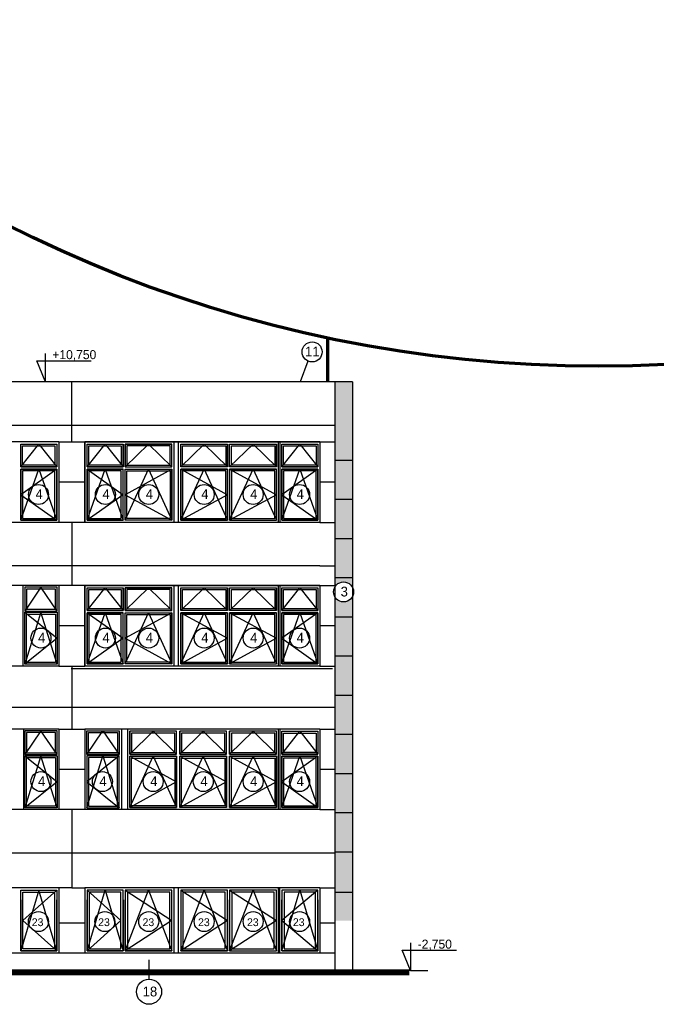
# Model space of a CAD drawing. Header units: millimetres. Extents: x 434746 to 672760, y -61647 to 206428.
# Tile 18 of 24: x 530051 to 544681, y 128581 to 151213. Entities that reach past the tile are written whole.
import ezdxf

# ---------------------------------------------------------------- set-up
doc = ezdxf.new("R2010")
doc.units = ezdxf.units.MM
doc.linetypes.add('ACAD_ISO03W100', pattern=[30, 12, -18])
doc.linetypes.add('SOLID', pattern=[1, 0.5, 0.5])
doc.layers.add('E-uzemneni_vnejsi', color=240, linetype='Continuous', lineweight=30)
doc.layers.add('pohledy', color=1, linetype='Continuous')
doc.layers.add('stav', color=7, linetype='Continuous')
doc.styles.add('SPIRITTXTSTYLE1', font='ROMAN')

# ---------------------------------------------------------------- blocks, each defined once
blk = doc.blocks.new('4641E483-26C3-486A-BDDB375')
at = {"color": 7, "linetype": 'SOLID'}
for p, q in [((22.8, 4.362), (23.1, 4.362)), ((23.1, 4.362), (25.2, 4.362)), ((25.2, 4.362), (28.5, 4.362)), ((28.5, 4.362), (28.8, 4.362))]:
    blk.add_line(p, q, dxfattribs=at)
blk = doc.blocks.new('A$C4D0F5495')
at = {"layer": 'stav'}
h = blk.add_hatch(dxfattribs=at)
h.set_pattern_fill('OMITKA', color=8, scale=100, style=0)
h.set_pattern_definition([(45, (36472.62, -198920.75), (-70.71068, 70.71068), [0, -100])])
h.paths.add_polyline_path([(-46158, 1923), (-46568, 1923), (-46568, 1273), (-46158, 1273)])
h.paths.add_polyline_path([(-46158, 2823), (-46158, 2855), (-46568, 2855), (-46568, 1923), (-46158, 1923)])
h.paths.add_polyline_path([(-46158, 3755), (-46568, 3755), (-46568, 2855), (-46158, 2855)])
h.paths.add_polyline_path([(-46158, 4655), (-46568, 4655), (-46568, 3755), (-46158, 3755)])
h.paths.add_polyline_path([(-46158, 5555), (-46568, 5555), (-46568, 4655), (-46158, 4655)])
h.paths.add_polyline_path([(-46158, 6455), (-46568, 6455), (-46568, 5555), (-46158, 5555)])
h.paths.add_polyline_path([(-46158, 7355), (-46568, 7355), (-46568, 6455), (-46158, 6455)])
h.paths.add_polyline_path([(-46158, 8255), (-46568, 8255), (-46568, 7355), (-46158, 7355)])
h.paths.add_polyline_path([(-46158, 8727, -0.614887), (-46568, 8717), (-46568, 8255), (-46158, 8255)])
h.paths.add_polyline_path([(-46158, 9155), (-46568, 9155), (-46568, 8934, -0.614887), (-46158, 8924)])
h.paths.add_polyline_path([(-46158, 10055), (-46568, 10055), (-46568, 9155), (-46158, 9155)])
h.paths.add_polyline_path([(-46158, 10955), (-46568, 10955), (-46568, 10055), (-46158, 10055)])
h.paths.add_polyline_path([(-46158, 11855), (-46568, 11855), (-46568, 10955), (-46158, 10955)])
h.paths.add_polyline_path([(-46158, 12755), (-46568, 12755), (-46568, 11855), (-46158, 11855)])
h.paths.add_polyline_path([(-46158, 13655), (-46568, 13655), (-46568, 12755), (-46158, 12755)])
at = {"layer": 'pohledy', "color": 2, "linetype": 'Continuous', "ltscale": 2000}
for centre, radius in [((-47088, 14343), 230), ((-53376, 11066), 230), ((-51839, 11066), 230), ((-50843, 11066), 230), ((-49568, 11066), 230), ((-48443, 11066), 230), ((-47376, 11066), 230), ((-46365, 8826), 230), ((-53320, 7766), 230), ((-51839, 7766), 230), ((-50843, 7766), 230), ((-49568, 7766), 230), ((-48443, 7766), 230), ((-47376, 7766), 230), ((-53320, 4466), 230), ((-51907, 4466), 230), ((-50741, 4466), 230), ((-49589, 4466), 230), ((-48443, 4466), 230), ((-47376, 4466), 230), ((-53377, 1249), 230), ((-51851, 1249), 230), ((-50843, 1249), 230), ((-49568, 1249), 230), ((-48443, 1249), 230), ((-47376, 1249), 230), ((-50835, -363), 289)]:
    blk.add_circle(centre, radius, dxfattribs=at)
at = {"layer": 'stav'}
for p, q in [((-53220, 14310), (-53220, 13673)), ((-53414, 14139), (-52169, 14139)), ((-53220, 13673), (-53414, 14139)), ((-46158, 13655), (-81557, 13655)), ((-46568, 13655), (-46568, 1273)), ((-46158, 13655), (-46158, 2373)), ((-46158, 2823), (-46158, 123)), ((-46568, 1273), (-46568, 123)), ((-44824, 761), (-44824, 123)), ((-45018, 590), (-43772, 590)), ((-44824, 123), (-45018, 590)), ((-44824, 123), (-45315, 123)), ((-44824, 123), (-44427, 123))]:
    blk.add_line(p, q, dxfattribs=at)
at = {"layer": 'stav', "color": 7}
for p, q in [((-47185, 14134), (-47363, 13655)), ((-53783, 11698), (-53783, 12223)), ((-51433, 11698), (-51433, 12223)), ((-51383, 11698), (-51383, 12223)), ((-50308, 11698), (-50308, 12223)), ((-50258, 10423), (-50258, 12273)), ((-50158, 10423), (-50158, 12273)), ((-50108, 11698), (-50108, 12223)), ((-49033, 11698), (-49033, 12223)), ((-48983, 11698), (-48983, 12223)), ((-47908, 11698), (-47908, 12223)), ((-47858, 11698), (-47858, 12273)), ((-47833, 12273), (-47833, 10423)), ((-47783, 11698), (-47783, 12223)), ((-53783, 11698), (-52958, 11698)), ((-53783, 10473), (-53783, 11648)), ((-53783, 11648), (-52958, 11648)), ((-52258, 11698), (-51433, 11698)), ((-52258, 11648), (-51433, 11648)), ((-51433, 10473), (-51433, 11648)), ((-51383, 11698), (-50308, 11698)), ((-51383, 10473), (-51383, 11648)), ((-51383, 11648), (-50308, 11648)), ((-50308, 10473), (-50308, 11648)), ((-50108, 10473), (-50108, 11648)), ((-50108, 11648), (-49033, 11648)), ((-49033, 10473), (-49033, 11648)), ((-48983, 10473), (-48983, 11648)), ((-48983, 11648), (-47908, 11648)), ((-47908, 10473), (-47908, 11648)), ((-47858, 10423), (-47858, 11698)), ((-47783, 11698), (-46958, 11698)), ((-47783, 10473), (-47783, 11648)), ((-47783, 11648), (-46958, 11648)), ((-53738, 8973), (-53738, 7123)), ((-51433, 8398), (-51433, 8923)), ((-51383, 8398), (-51383, 8923)), ((-50308, 8398), (-50308, 8923)), ((-50258, 7123), (-50258, 8973)), ((-50158, 7123), (-50158, 8973)), ((-50108, 8398), (-50108, 8923)), ((-49033, 8398), (-49033, 8923)), ((-48983, 8398), (-48983, 8923)), ((-47908, 8398), (-47908, 8923)), ((-47858, 8398), (-47858, 8973)), ((-47833, 8973), (-47833, 7123)), ((-47783, 8398), (-47783, 8923)), ((-52258, 8398), (-51433, 8398)), ((-51383, 8398), (-50308, 8398)), ((-47858, 7123), (-47858, 8398)), ((-47783, 8398), (-46958, 8398)), ((-52258, 8348), (-51433, 8348)), ((-51433, 7173), (-51433, 8348)), ((-51383, 7173), (-51383, 8348)), ((-51383, 8348), (-50308, 8348)), ((-50308, 7173), (-50308, 8348)), ((-50108, 7173), (-50108, 8348)), ((-50108, 8348), (-49033, 8348)), ((-49033, 7173), (-49033, 8348)), ((-48983, 7173), (-48983, 8348)), ((-48983, 8348), (-47908, 8348)), ((-47908, 7173), (-47908, 8348)), ((-47783, 7173), (-47783, 8348)), ((-47783, 8348), (-46958, 8348)), ((-53720, 5673), (-53720, 3823)), ((-51470, 5673), (-51470, 3823)), ((-51334, 5673), (-51334, 3823)), ((-47858, 3823), (-47858, 5673)), ((-47858, 5098), (-47858, 5673)), ((-47858, 3823), (-47858, 5673)), ((-47833, 5673), (-47833, 3823)), ((-51280, 5098), (-51280, 5623)), ((-50205, 5098), (-50205, 5623)), ((-50128, 5098), (-50128, 5623)), ((-49053, 5098), (-49053, 5623)), ((-48983, 5098), (-48983, 5623)), ((-47908, 5098), (-47908, 5623)), ((-47783, 5098), (-47783, 5623)), ((-51280, 3873), (-51280, 5048)), ((-50205, 5048), (-51280, 5048)), ((-50205, 3873), (-50205, 5048)), ((-50128, 3873), (-50128, 5048)), ((-49053, 5048), (-50128, 5048)), ((-49053, 3873), (-49053, 5048)), ((-48983, 3873), (-48983, 5048)), ((-47908, 5048), (-48983, 5048)), ((-47908, 3873), (-47908, 5048)), ((-47858, 3823), (-47858, 5098)), ((-47783, 5098), (-46958, 5098)), ((-47783, 3873), (-47783, 5048)), ((-47783, 5048), (-46958, 5048)), ((-50258, 523), (-50258, 2023)), ((-50258, 523), (-50258, 2023)), ((-50158, 523), (-50158, 2023)), ((-47858, 523), (-47858, 2023)), ((-47833, 523), (-47833, 2023)), ((-53783, 573), (-53783, 1748)), ((-52958, 573), (-52958, 1748)), ((-52258, 573), (-52258, 1748)), ((-51433, 573), (-51433, 1748)), ((-51383, 573), (-51383, 1748)), ((-50308, 573), (-50308, 1748)), ((-50308, 573), (-50308, 1748)), ((-50258, 523), (-50258, 1798)), ((-49033, 573), (-49033, 1748)), ((-48983, 573), (-48983, 1748)), ((-47908, 573), (-47908, 1748)), ((-47783, 573), (-47783, 1748)), ((-50835, -75), (-50835, 368))]:
    blk.add_line(p, q, dxfattribs=at)
at = {"layer": 'stav', "color": 5}
for p, q in [((-52608, 12443), (-52608, 13655)), ((-46568, 12655), (-71858, 12655)), ((-52908, 12273), (-59508, 12273)), ((-52908, 12273), (-52908, 10423)), ((-52908, 12273), (-52308, 12273)), ((-52608, 12273), (-52608, 12443)), ((-46908, 12273), (-52308, 12273)), ((-52308, 12273), (-52308, 10423)), ((-46908, 12273), (-46908, 10423)), ((-46908, 12273), (-46568, 12273)), ((-52308, 11348), (-52908, 11348)), ((-46568, 11348), (-46908, 11348)), ((-52908, 10423), (-59508, 10423)), ((-52308, 10423), (-52908, 10423)), ((-52608, 10423), (-52608, 9143)), ((-46908, 10423), (-52308, 10423)), ((-46908, 10423), (-46568, 10423)), ((-52908, 9423), (-59808, 9423)), ((-46908, 9423), (-52908, 9423)), ((-46908, 9423), (-46568, 9423)), ((-52608, 9143), (-52608, 8973)), ((-52908, 8973), (-59508, 8973)), ((-52908, 8973), (-52908, 7123)), ((-52308, 8973), (-52908, 8973)), ((-52908, 8973), (-52908, 7123)), ((-52908, 8973), (-52908, 7123)), ((-52908, 8973), (-52908, 7123)), ((-52908, 8973), (-52908, 7123)), ((-46908, 8973), (-52308, 8973)), ((-52308, 8973), (-52308, 7123)), ((-46908, 8973), (-52308, 8973)), ((-52308, 8973), (-52308, 7123)), ((-46908, 8973), (-46908, 7123)), ((-46908, 8973), (-46568, 8973)), ((-46908, 8973), (-46908, 7123)), ((-52308, 8048), (-52908, 8048)), ((-46568, 8048), (-46908, 8048)), ((-52908, 7123), (-59508, 7123)), ((-52908, 7123), (-52308, 7123)), ((-52608, 7123), (-52608, 5923)), ((-46908, 7123), (-52308, 7123)), ((-46908, 7123), (-52308, 7123)), ((-46908, 7123), (-46568, 7123)), ((-52608, 6173), (-59808, 6173)), ((-46568, 6173), (-52608, 6173)), ((-52608, 5923), (-52608, 5673)), ((-52908, 5673), (-59508, 5673)), ((-52908, 5673), (-52908, 3823)), ((-52908, 5673), (-52308, 5673)), ((-52908, 5673), (-52908, 3823)), ((-52908, 5673), (-52908, 3823)), ((-52908, 5673), (-52908, 3823)), ((-46908, 5673), (-52308, 5673)), ((-52308, 5673), (-52308, 3823)), ((-46908, 5673), (-52308, 5673)), ((-52308, 5673), (-52308, 3823)), ((-52308, 5673), (-52308, 3823)), ((-46908, 5673), (-46908, 3823)), ((-46908, 5673), (-46568, 5673)), ((-46908, 5673), (-46908, 3823)), ((-52308, 4748), (-52908, 4748)), ((-46568, 4748), (-46908, 4748)), ((-52908, 3823), (-59508, 3823)), ((-52308, 3823), (-52908, 3823)), ((-52608, 3823), (-52608, 2023)), ((-46908, 3823), (-52308, 3823)), ((-46908, 3823), (-52308, 3823)), ((-46908, 3823), (-46568, 3823)), ((-52608, 2823), (-60108, 2823)), ((-46568, 2823), (-52608, 2823)), ((-52908, 2023), (-59508, 2023)), ((-52908, 2023), (-52908, 1273)), ((-52608, 2023), (-52908, 2023)), ((-52908, 2023), (-52908, 1273)), ((-52608, 2023), (-52308, 2023)), ((-46908, 2023), (-52308, 2023)), ((-52308, 2023), (-52308, 1273)), ((-46908, 2023), (-46908, 523)), ((-46908, 2023), (-46568, 2023)), ((-52908, 1273), (-52908, 1223)), ((-52908, 1273), (-52908, 523)), ((-52908, 1223), (-52908, 523)), ((-52908, 1223), (-52308, 1223)), ((-52308, 1273), (-52308, 523)), ((-46908, 1223), (-46568, 1223)), ((-46568, 523), (-71858, 523)), ((-46908, 523), (-52308, 523)), ((-46908, 523), (-52308, 523))]:
    blk.add_line(p, q, dxfattribs=at)
at = {"layer": 'stav', "linetype": 'ACAD_ISO03W100', "ltscale": 500}
for p, q in [((-53783, 11698), (-53370, 12223)), ((-53370, 12223), (-52958, 11698)), ((-52258, 11698), (-51845, 12223)), ((-51845, 12223), (-51433, 11698)), ((-51383, 11698), (-50845, 12223)), ((-50845, 12223), (-50308, 11698)), ((-50108, 11698), (-49570, 12223)), ((-49570, 12223), (-49033, 11698)), ((-48983, 11698), (-48445, 12223)), ((-48445, 12223), (-47908, 11698)), ((-47783, 11698), (-47370, 12223)), ((-47370, 12223), (-46958, 11698)), ((-53783, 10473), (-53370, 11648)), ((-52958, 11648), (-53783, 11061)), ((-53370, 11648), (-52958, 10473)), ((-52258, 10473), (-51845, 11648)), ((-52258, 11648), (-51433, 11061)), ((-51845, 11648), (-51433, 10473)), ((-51383, 10473), (-50845, 11648)), ((-50308, 11648), (-51383, 11061)), ((-50845, 11648), (-50308, 10473)), ((-50108, 10473), (-49570, 11648)), ((-50108, 11648), (-49033, 11061)), ((-49570, 11648), (-49033, 10473)), ((-48983, 10473), (-48445, 11648)), ((-48983, 11648), (-47908, 11061)), ((-48445, 11648), (-47908, 10473)), ((-47783, 10473), (-47370, 11648)), ((-46958, 11648), (-47783, 11061)), ((-47370, 11648), (-46958, 10473)), ((-53783, 11061), (-52958, 10473)), ((-51433, 11061), (-52258, 10473)), ((-51383, 11061), (-50308, 10473)), ((-49033, 11061), (-50108, 10473)), ((-47908, 11061), (-48983, 10473)), ((-47783, 11061), (-46958, 10473)), ((-53320, 8933), (-53693, 8388)), ((-52948, 8388), (-53320, 8933)), ((-52258, 8398), (-51845, 8923)), ((-51845, 8923), (-51433, 8398)), ((-51383, 8398), (-50845, 8923)), ((-50845, 8923), (-50308, 8398)), ((-50108, 8398), (-49570, 8923)), ((-49570, 8923), (-49033, 8398)), ((-48983, 8398), (-48445, 8923)), ((-48445, 8923), (-47908, 8398)), ((-47783, 8398), (-47370, 8923)), ((-47370, 8923), (-46958, 8398)), ((-53693, 8358), (-52948, 7761)), ((-53320, 8358), (-53693, 7163)), ((-52948, 7163), (-53320, 8358)), ((-52258, 7173), (-51845, 8348)), ((-52258, 8348), (-51433, 7761)), ((-51845, 8348), (-51433, 7173)), ((-51383, 7173), (-50845, 8348)), ((-50308, 8348), (-51383, 7761)), ((-50845, 8348), (-50308, 7173)), ((-50108, 7173), (-49570, 8348)), ((-50108, 8348), (-49033, 7761)), ((-49570, 8348), (-49033, 7173)), ((-48983, 7173), (-48445, 8348)), ((-48983, 8348), (-47908, 7761)), ((-48445, 8348), (-47908, 7173)), ((-47783, 7173), (-47370, 8348)), ((-46958, 8348), (-47783, 7761)), ((-47370, 8348), (-46958, 7173)), ((-52948, 7761), (-53693, 7163)), ((-51433, 7761), (-52258, 7173)), ((-51383, 7761), (-50308, 7173)), ((-49033, 7761), (-50108, 7173)), ((-47908, 7761), (-48983, 7173)), ((-47783, 7761), (-46958, 7173)), ((-53320, 5633), (-53693, 5088)), ((-52948, 5088), (-53320, 5633)), ((-52268, 5088), (-51895, 5633)), ((-51895, 5633), (-51523, 5088)), ((-51280, 5098), (-50743, 5623)), ((-50743, 5623), (-50205, 5098)), ((-50128, 5098), (-49591, 5623)), ((-49591, 5623), (-49053, 5098)), ((-48983, 5098), (-48445, 5623)), ((-48445, 5623), (-47908, 5098)), ((-47783, 5098), (-47370, 5623)), ((-47370, 5623), (-46958, 5098)), ((-53693, 5058), (-52948, 4461)), ((-53320, 5058), (-53693, 3863)), ((-52948, 3863), (-53320, 5058)), ((-51523, 5058), (-52268, 4461)), ((-52268, 3863), (-51895, 5058)), ((-51895, 5058), (-51523, 3863)), ((-51280, 3873), (-50743, 5048)), ((-51280, 5048), (-50205, 4461)), ((-50743, 5048), (-50205, 3873)), ((-50128, 5048), (-49053, 4461)), ((-50128, 3873), (-49591, 5048)), ((-49591, 5048), (-49053, 3873)), ((-48983, 3873), (-48445, 5048)), ((-48983, 5048), (-47908, 4461)), ((-48445, 5048), (-47908, 3873)), ((-47783, 3873), (-47370, 5048)), ((-46958, 5048), (-47783, 4461)), ((-47370, 5048), (-46958, 3873)), ((-52948, 4461), (-53693, 3863)), ((-52268, 4461), (-51523, 3863)), ((-50205, 4461), (-51280, 3873)), ((-49053, 4461), (-50128, 3873)), ((-47908, 4461), (-48983, 3873)), ((-47783, 4461), (-46958, 3873)), ((-53370, 1973), (-53783, 573)), ((-52958, 1973), (-53733, 1273)), ((-52958, 573), (-53370, 1973)), ((-52258, 573), (-51845, 1973)), ((-52258, 1973), (-51483, 1273)), ((-51845, 1973), (-51433, 573)), ((-51383, 573), (-50845, 1973)), ((-51383, 1973), (-50308, 1273)), ((-50845, 1973), (-50308, 573)), ((-50108, 573), (-49570, 1973)), ((-50108, 1973), (-49033, 1273)), ((-49570, 1973), (-49033, 573)), ((-48983, 573), (-48445, 1973)), ((-48983, 1973), (-47908, 1273)), ((-48445, 1973), (-47908, 573)), ((-47783, 573), (-47370, 1973)), ((-46958, 1973), (-47783, 1273)), ((-47370, 1973), (-46958, 573)), ((-53733, 1273), (-52958, 573)), ((-51483, 1273), (-52258, 573)), ((-50308, 1273), (-51383, 573)), ((-49033, 1273), (-50108, 573)), ((-47908, 1273), (-48983, 573)), ((-47783, 1273), (-46958, 573))]:
    blk.add_line(p, q, dxfattribs=at)
at = {"layer": 'stav', "color": 8}
for p, q in [((-46574, 11855), (-46158, 11855)), ((-46574, 10955), (-46158, 10955)), ((-46574, 10055), (-46158, 10055)), ((-46574, 9155), (-46158, 9155)), ((-46574, 8255), (-46158, 8255)), ((-46574, 7355), (-46158, 7355)), ((-46574, 6455), (-46158, 6455)), ((-46574, 5555), (-46158, 5555)), ((-46574, 4655), (-46158, 4655)), ((-46574, 3755), (-46158, 3755)), ((-46574, 2855), (-46158, 2855)), ((-46574, 1923), (-46158, 1923))]:
    blk.add_line(p, q, dxfattribs=at)
at = {"layer": 'stav', "color": 1, "lineweight": 50}
for p, q in [((-74858, 123), (-44854, 123)), ((-74858, 113), (-44854, 113)), ((-74858, 103), (-44854, 103)), ((-74858, 93), (-44854, 93)), ((-74858, 83), (-44854, 83)), ((-74858, 73), (-44854, 73)), ((-74858, 63), (-44854, 63)), ((-74858, 53), (-44854, 53)), ((-74858, 43), (-44854, 43))]:
    blk.add_line(p, q, dxfattribs=at)
at = {"layer": 'stav', "color": 7}
for points in [[(-53783, 12223), (-52958, 12223), (-52958, 11698)], [(-52258, 11698), (-52258, 12223), (-51433, 12223)], [(-51383, 12223), (-50308, 12223)], [(-50108, 12223), (-49033, 12223)], [(-47783, 12223), (-46958, 12223), (-46958, 11698)], [(-52958, 11648), (-52958, 10473), (-53783, 10473)], [(-51433, 10473), (-52258, 10473), (-52258, 11648)], [(-46958, 11648), (-46958, 10473), (-47783, 10473)], [(-50308, 10473), (-51383, 10473)], [(-49033, 10473), (-50108, 10473)], [(-52258, 8398), (-52258, 8923), (-51433, 8923)], [(-51383, 8923), (-50308, 8923)], [(-50108, 8923), (-49033, 8923)], [(-47783, 8923), (-46958, 8923), (-46958, 8398)], [(-51433, 7173), (-52258, 7173), (-52258, 8348)], [(-46958, 8348), (-46958, 7173), (-47783, 7173)], [(-50308, 7173), (-51383, 7173)], [(-49033, 7173), (-50108, 7173)], [(-50205, 5623), (-51280, 5623)], [(-47908, 5623), (-48983, 5623)], [(-47783, 5623), (-46958, 5623), (-46958, 5098)], [(-46958, 5048), (-46958, 3873), (-47783, 3873)], [(-51280, 3873), (-50205, 3873)], [(-48983, 3873), (-47908, 3873)], [(-53783, 573), (-52958, 573), (-52958, 1748)], [(-53783, 1748), (-53783, 573), (-52958, 573)], [(-51433, 573), (-52258, 573), (-52258, 1748)], [(-51433, 1748), (-51433, 573), (-52258, 573)], [(-46958, 1748), (-46958, 573), (-47783, 573)], [(-50308, 573), (-51383, 573)], [(-50308, 573), (-51383, 573)], [(-49033, 573), (-50108, 573)]]:
    blk.add_lwpolyline(points, dxfattribs=at)
for points in [[(-53783, 12223), (-52958, 12223), (-52958, 11698), (-53783, 11698)], [(-52308, 12273), (-46908, 12273), (-46908, 10423), (-52308, 10423)], [(-52258, 12223), (-51433, 12223), (-51433, 11698), (-52258, 11698)], [(-50308, 12223), (-51383, 12223), (-51383, 11698), (-50308, 11698)], [(-50108, 12223), (-49033, 12223), (-49033, 11698), (-50108, 11698)], [(-48983, 12223), (-47908, 12223), (-47908, 11698), (-48983, 11698)], [(-47783, 12223), (-46958, 12223), (-46958, 11698), (-47783, 11698)], [(-53743, 12183), (-52998, 12183), (-52998, 11738), (-53743, 11738)], [(-52218, 12183), (-51473, 12183), (-51473, 11738), (-52218, 11738)], [(-50348, 12183), (-51343, 12183), (-51343, 11738), (-50348, 11738)], [(-50068, 12183), (-49073, 12183), (-49073, 11738), (-50068, 11738)], [(-48943, 12183), (-47948, 12183), (-47948, 11738), (-48943, 11738)], [(-47743, 12183), (-46998, 12183), (-46998, 11738), (-47743, 11738)], [(-52958, 11648), (-53783, 11648), (-53783, 10473), (-52958, 10473)], [(-52998, 11608), (-53743, 11608), (-53743, 10513), (-52998, 10513)], [(-51433, 11648), (-52258, 11648), (-52258, 10473), (-51433, 10473)], [(-51473, 11608), (-52218, 11608), (-52218, 10513), (-51473, 10513)], [(-51383, 11648), (-50308, 11648), (-50308, 10473), (-51383, 10473)], [(-51343, 11608), (-50348, 11608), (-50348, 10513), (-51343, 10513)], [(-49033, 11648), (-50108, 11648), (-50108, 10473), (-49033, 10473)], [(-49073, 11608), (-50068, 11608), (-50068, 10513), (-49073, 10513)], [(-47908, 11648), (-48983, 11648), (-48983, 10473), (-47908, 10473)], [(-47948, 11608), (-48943, 11608), (-48943, 10513), (-47948, 10513)], [(-46958, 11648), (-47783, 11648), (-47783, 10473), (-46958, 10473)], [(-46998, 11608), (-47743, 11608), (-47743, 10513), (-46998, 10513)], [(-52948, 8933), (-53693, 8933), (-53693, 8388), (-52948, 8388)], [(-52988, 8893), (-53653, 8893), (-53653, 8428), (-52988, 8428)], [(-52308, 8973), (-46908, 8973), (-46908, 7123), (-52308, 7123)], [(-52258, 8923), (-51433, 8923), (-51433, 8398), (-52258, 8398)], [(-52218, 8883), (-51473, 8883), (-51473, 8438), (-52218, 8438)], [(-50308, 8923), (-51383, 8923), (-51383, 8398), (-50308, 8398)], [(-50348, 8883), (-51343, 8883), (-51343, 8438), (-50348, 8438)], [(-50108, 8923), (-49033, 8923), (-49033, 8398), (-50108, 8398)], [(-50068, 8883), (-49073, 8883), (-49073, 8438), (-50068, 8438)], [(-48983, 8923), (-47908, 8923), (-47908, 8398), (-48983, 8398)], [(-48943, 8883), (-47948, 8883), (-47948, 8438), (-48943, 8438)], [(-47783, 8923), (-46958, 8923), (-46958, 8398), (-47783, 8398)], [(-47743, 8883), (-46998, 8883), (-46998, 8438), (-47743, 8438)], [(-53693, 8358), (-52948, 8358), (-52948, 7163), (-53693, 7163)], [(-53653, 8318), (-52988, 8318), (-52988, 7203), (-53653, 7203)], [(-51433, 8348), (-52258, 8348), (-52258, 7173), (-51433, 7173)], [(-51473, 8308), (-52218, 8308), (-52218, 7213), (-51473, 7213)], [(-51383, 8348), (-50308, 8348), (-50308, 7173), (-51383, 7173)], [(-51343, 8308), (-50348, 8308), (-50348, 7213), (-51343, 7213)], [(-49033, 8348), (-50108, 8348), (-50108, 7173), (-49033, 7173)], [(-49073, 8308), (-50068, 8308), (-50068, 7213), (-49073, 7213)], [(-47908, 8348), (-48983, 8348), (-48983, 7173), (-47908, 7173)], [(-47948, 8308), (-48943, 8308), (-48943, 7213), (-47948, 7213)], [(-46958, 8348), (-47783, 8348), (-47783, 7173), (-46958, 7173)], [(-46998, 8308), (-47743, 8308), (-47743, 7213), (-46998, 7213)], [(-52948, 5633), (-53693, 5633), (-53693, 5088), (-52948, 5088)], [(-52988, 5593), (-53653, 5593), (-53653, 5128), (-52988, 5128)], [(-52268, 5633), (-51523, 5633), (-51523, 5088), (-52268, 5088)], [(-52228, 5593), (-51563, 5593), (-51563, 5128), (-52228, 5128)], [(-50205, 5623), (-51280, 5623), (-51280, 5098), (-50205, 5098)], [(-50245, 5583), (-51240, 5583), (-51240, 5138), (-50245, 5138)], [(-49053, 5623), (-50128, 5623), (-50128, 5098), (-49053, 5098)], [(-49093, 5583), (-50088, 5583), (-50088, 5138), (-49093, 5138)], [(-47908, 5623), (-48983, 5623), (-48983, 5098), (-47908, 5098)], [(-47948, 5583), (-48943, 5583), (-48943, 5138), (-47948, 5138)], [(-47783, 5623), (-46958, 5623), (-46958, 5098), (-47783, 5098)], [(-47743, 5583), (-46998, 5583), (-46998, 5138), (-47743, 5138)], [(-53693, 5058), (-52948, 5058), (-52948, 3863), (-53693, 3863)], [(-53653, 5018), (-52988, 5018), (-52988, 3903), (-53653, 3903)], [(-51523, 5058), (-52268, 5058), (-52268, 3863), (-51523, 3863)], [(-51563, 5018), (-52228, 5018), (-52228, 3903), (-51563, 3903)], [(-51280, 5048), (-50205, 5048), (-50205, 3873), (-51280, 3873)], [(-51240, 5008), (-50245, 5008), (-50245, 3913), (-51240, 3913)], [(-50128, 5048), (-49053, 5048), (-49053, 3873), (-50128, 3873)], [(-50088, 5008), (-49093, 5008), (-49093, 3913), (-50088, 3913)], [(-48983, 5048), (-47908, 5048), (-47908, 3873), (-48983, 3873)], [(-48943, 5008), (-47948, 5008), (-47948, 3913), (-48943, 3913)], [(-46958, 5048), (-47783, 5048), (-47783, 3873), (-46958, 3873)], [(-46998, 5008), (-47743, 5008), (-47743, 3913), (-46998, 3913)], [(-53783, 1973), (-52958, 1973), (-52958, 573), (-53783, 573)], [(-53733, 1923), (-53008, 1923), (-53008, 623), (-53733, 623)], [(-51433, 1973), (-52258, 1973), (-52258, 573), (-51433, 573)], [(-51483, 1923), (-52208, 1923), (-52208, 623), (-51483, 623)], [(-51383, 573), (-50308, 573), (-50308, 1973), (-51383, 1973)], [(-51333, 623), (-50358, 623), (-50358, 1923), (-51333, 1923)], [(-50108, 573), (-49033, 573), (-49033, 1973), (-50108, 1973)], [(-50058, 623), (-49083, 623), (-49083, 1923), (-50058, 1923)], [(-48983, 573), (-47908, 573), (-47908, 1973), (-48983, 1973)], [(-48933, 623), (-47958, 623), (-47958, 1923), (-48933, 1923)], [(-46958, 1973), (-47783, 1973), (-47783, 573), (-46958, 573)], [(-47008, 1923), (-47733, 1923), (-47733, 623), (-47008, 623)]]:
    blk.add_lwpolyline(points, close=True, dxfattribs=at)
at = {"xscale": 1000, "yscale": 1000, "zscale": 1000}
blk.add_blockref('4641E483-26C3-486A-BDDB375', (-75422, 2702), dxfattribs=at)
at = {"layer": 'pohledy', "color": 2, "linetype": 'Continuous', "ltscale": 2000, "style": 'SPIRITTXTSTYLE1'}
for s, height, p in [('11', 225, (-47251, 14239)), ('4', 225, (-53444, 10963)), ('4', 225, (-51906, 10963)), ('4', 225, (-50911, 10963)), ('4', 225, (-49636, 10963)), ('4', 225, (-48511, 10963)), ('4', 225, (-47444, 10963)), ('3', 225, (-46433, 8722)), ('4', 225, (-53387, 7663)), ('4', 225, (-51906, 7663)), ('4', 225, (-50911, 7663)), ('4', 225, (-49636, 7663)), ('4', 225, (-48511, 7663)), ('4', 225, (-47444, 7663)), ('4', 225, (-53387, 4363)), ('4', 225, (-51975, 4363)), ('4', 225, (-50808, 4363)), ('4', 225, (-49656, 4363)), ('4', 225, (-48511, 4363)), ('4', 225, (-47444, 4363)), ('23', 180, (-53530, 1145)), ('23', 180, (-52004, 1145)), ('23', 180, (-50984, 1145)), ('23', 180, (-49709, 1145)), ('23', 180, (-48584, 1145)), ('23', 180, (-47529, 1145)), ('18', 225, (-50982, -471))]:
    blk.add_text(s, height=height, dxfattribs=at).set_placement(p)
at = {"layer": 'stav'}
for s, p in [('+10,750', (-53058, 14177)), ('-2,750', (-44662, 627))]:
    blk.add_text(s, height=207.5, dxfattribs=at).set_placement(p)

msp = doc.modelspace()

# ---------------------------------------------------------------- linework, layer by layer
at = {"layer": 'E-uzemneni_vnejsi', "color": 5, "lineweight": 70}
msp.add_lwpolyline([(537135, 142885), (537135, 143885)], dxfattribs=at)
at = {"layer": 'E-uzemneni_vnejsi', "color": 2, "lineweight": 70}
msp.add_circle((543358, 173248), 30000, dxfattribs=at)

# ---------------------------------------------------------------- block references
msp.add_blockref('A$C4D0F5495', (583859, 129233))

doc.saveas('drawing.dxf')
